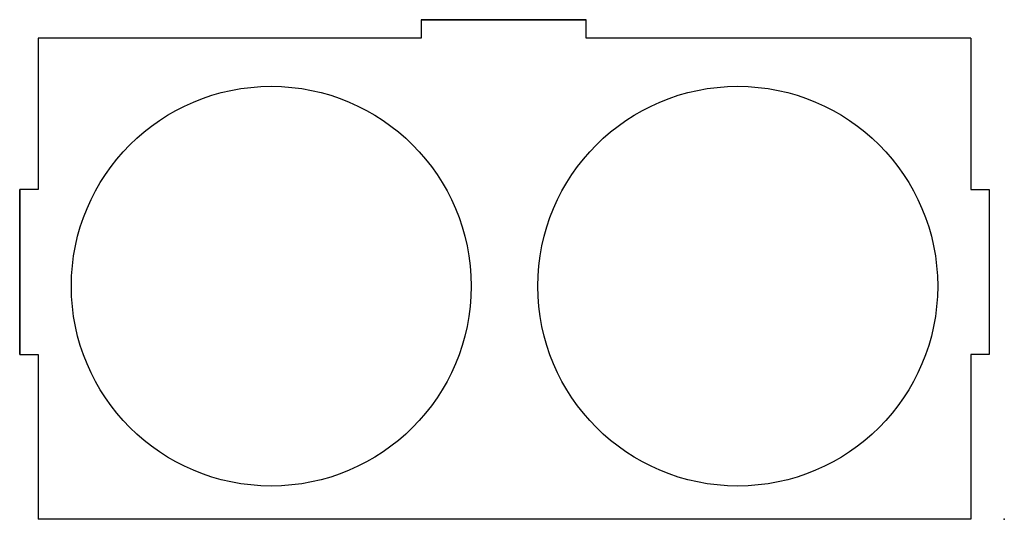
# Model space of a CAD drawing. Header units: centimetres. Extents: x -29.6 to 0, y 0 to 15.
import ezdxf

# ---------------------------------------------------------------- set-up
doc = ezdxf.new("R2010")
doc.units = ezdxf.units.CM
doc.header["$MEASUREMENT"] = 0
doc.layers.add('design_DustBox_front v2_Sketch1', color=7, linetype='Continuous')

msp = doc.modelspace()

# ---------------------------------------------------------------- linework, layer by layer
at = {"layer": 'design_DustBox_front v2_Sketch1'}
for p, q in [((-12.55, 15), (-17.5, 15)), ((-17.5, 15), (-17.5, 14.45)), ((-17.5, 15), (-12.55, 15)), ((-12.55, 14.45), (-12.55, 15)), ((-17.5, 14.45), (-29, 14.45)), ((-29, 14.45), (-29, 9.9)), ((-1, 14.45), (-12.55, 14.45)), ((-1, 14.45), (-1, 9.9)), ((-29.55, 4.95), (-29.55, 9.9)), ((-29, 9.9), (-29.55, 9.9)), ((-29.55, 9.9), (-29.55, 4.95)), ((-1, 9.9), (-0.45, 9.9)), ((-0.45, 9.9), (-0.45, 4.95)), ((-0.45, 9.9), (-0.45, 4.95)), ((-29.55, 4.95), (-29, 4.95)), ((-29, 4.95), (-29, 0)), ((-1, 4.95), (-1, 0)), ((-0.45, 4.95), (-1, 4.95)), ((-1, 0), (-29, 0))]:
    msp.add_line(p, q, dxfattribs=at)
for centre in [(-22, 7), (-8, 7)]:
    msp.add_circle(centre, 6, dxfattribs=at)
msp.add_point((0, 0), dxfattribs=at)

doc.saveas('drawing.dxf')
